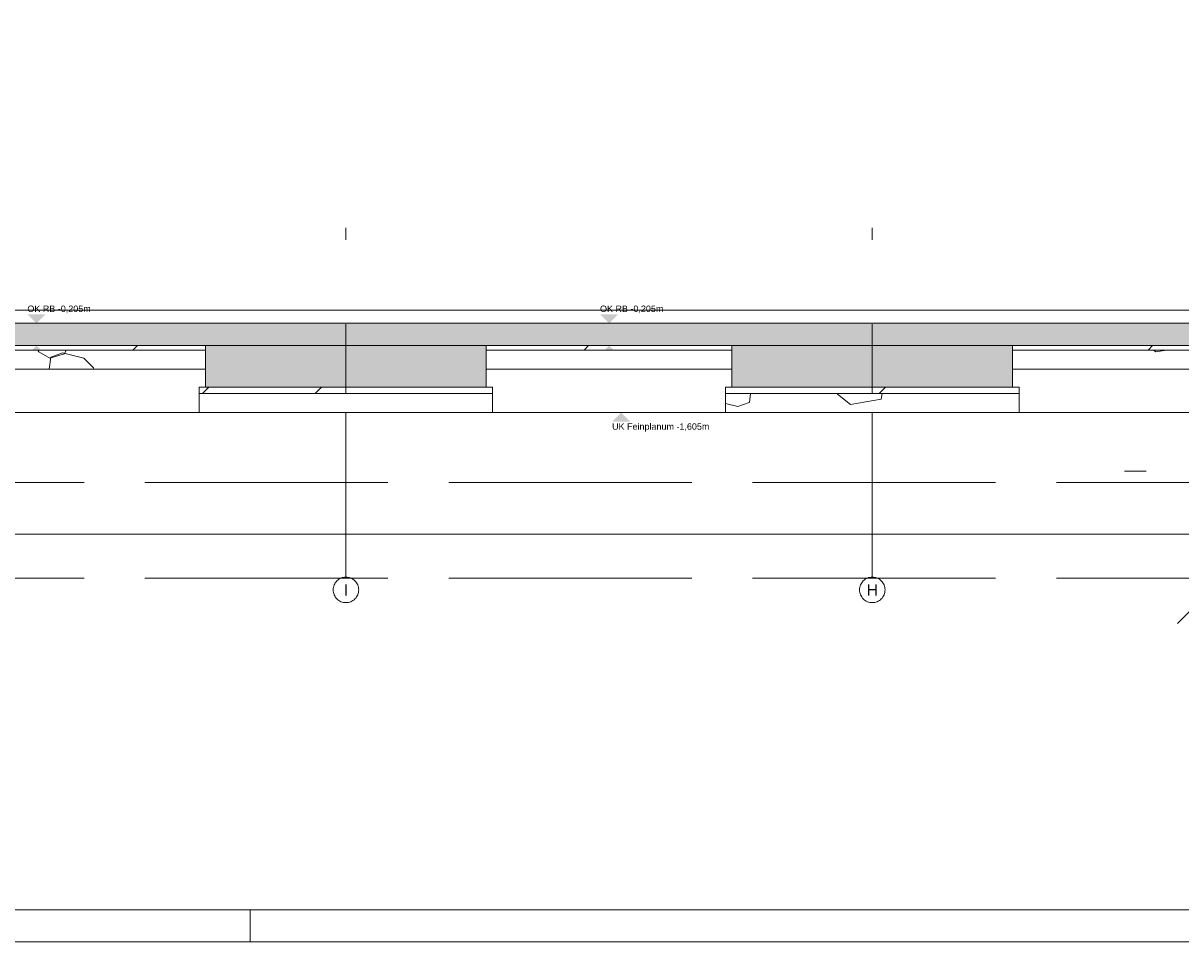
# Model space of a CAD drawing. Header units: metres. Extents: x -3716 to 31, y -1854 to 706.
# Tile 151 of 237: x -1201 to -974, y -345 to -165. Entities that reach past the tile are written whole.
import ezdxf

# ---------------------------------------------------------------- set-up
doc = ezdxf.new("R2010")
doc.units = ezdxf.units.M
doc.header["$LTSCALE"] = 1.25
doc.header["$PDMODE"] = 1
doc.header["$PDSIZE"] = -2
doc.linetypes.add('ISO-02 Strichlinie', pattern=[3.81, 3.048, -0.762])
doc.linetypes.add('Linienart-53', pattern=[5.291531, 3.175, -1.058062, 0.352704, -0.705764])
doc.layers.get('0').update_dxf_attribs({"lineweight": 25})
for name, color, linetype, lineweight, true_color in [('30 -35 Decken- 0 Decken', 7, 'Continuous', 35, 0x00ee00), ('70 -72 Beschriftung- 1 Beschriftung allgemein', 7, 'Continuous', 9, 0xff6633), ('70 -76 Bemaßung- 2 Allgemein', 7, 'Continuous', 5, 0x6666cc)]:
    doc.layers.add(name, color=color, linetype=linetype, lineweight=lineweight, true_color=true_color)
for name, color, linetype, lineweight in [('70 -71 Achsen- 1 Gebäudeachsen', 7, 'Linienart-53', 18), ('70 -74 Zeichnungsblatt- 4 Plankopf Linie', 7, 'Continuous', 13), ('Keine', 7, 'Continuous', 9)]:
    doc.layers.add(name, color=color, linetype=linetype, lineweight=lineweight)
doc.styles.add('Arial', font='arial.ttf')
doc.dimstyles.new('SIA_DIN1356', dxfattribs={"dimtxt": 1.258608, "dimasz": 2.80603, "dimexe": 2.5, "dimexo": 3.75, "dimgap": 0.625, "dimtad": 1, "dimdec": 3, "dimtxsty": 'Arial', "dimblk": 'VW_SLASH-1', "dimblk1": 'VW_SLASH-1', "dimblk2": 'VW_SLASH-1', "dimcen": 0, "dimdle": 2.5, "dimadec": 3, "dimazin": 0, "dimtfac": 1, "dimtdec": 3, "dimtix": 1, "dimtmove": 0, "dimatfit": 0, "dimldrblk": 'VW_FILLEDARROW-1', "dimfxl": 1, "dimfrac": 2, "dimtolj": 1, "dimarcsym": 0})
pattern_1 = [(-135, (0, 0), (0.883883, -0.883883), [2.12132, -1.414214])]
pattern_2 = [(19.983, (0, 0), (3.0513, -2.96883), [0.19305, -3.66798]), (-13.8697, (0.1815, 0.066), (3.0513, -2.96883), [0.34402, -6.53646]), (-44.215, (0.5155, -0.0165), (-0.57727, -4.28831), [0.21286, -4.04441]), (-97.667, (0.668, -0.165), (-3.62857, -1.31948), [0.21635, -4.11064]), (-160.017, (0.639, -0.3794), (-6.67987, 1.64935), [0.19305, -3.66798]), (166.1303, (0.4577, -0.4453), (-9.73117, 4.61818), [0.34402, -6.53646]), (135.785, (0.1237, -0.363), (0.57727, 4.28831), [0.21286, -4.04441]), (82.333, (-0.029, -0.2145), (3.62857, 1.31948), [0.21635, -4.11064]), (-110.556, (-1.1957, 1.773), (4.232, -2.40967), [0.17615, -4.14553]), (-67.1952, (-1.2576, 1.608), (4.23201, -2.40967), [0.28547, -6.7182]), (-29.657, (-1.147, 1.345), (5.74945, 1.63685), [0.1985, -4.67145]), (15.8914, (-0.9746, 1.2468), (1.51744, 4.04652), [0.24366, -5.73426]), (69.444, (-0.74, 1.3135), (-4.232, 2.40967), [0.17615, -4.14553]), (112.8048, (-0.6783, 1.4784), (-1.51744, -4.04652), [0.28547, -6.7182]), (150.343, (-0.789, 1.7415), (-1.51744, -4.04652), [0.1985, -4.67145]), (-164.1086, (-0.9614, 1.8398), (-4.23201, 2.40967), [0.24366, -5.73426]), (-136.779, (0.742, -1.897), (2.8039, -7.00974), [0.18786, -9.2051]), (-68.199, (0.605, -2.025), (9.6487, -0.5773), [0.151, -7.3987]), (-3.424, (0.6614, -2.166), (6.8448, 6.43247), [0.1933, -9.47264]), (43.221, (0.8544, -2.177), (-2.8039, 7.00974), [0.18786, -9.2051]), (111.801, (0.991, -2.0485), (-9.6487, 0.5773), [0.151, -7.3987]), (176.576, (0.935, -1.908), (-6.8448, -6.43247), [0.1933, -9.47264]), (142.046, (-1.1546, -1.1546), (-0.65974, -4.04091), [0.26147, -4.9679]), (80.7274, (-1.3606, -0.994), (-4.78312, -0.82468), [0.20472, -3.8897]), (41.7948, (-1.3278, -0.7917), (-4.78312, -0.824675), [0.36503, -6.93556]), (9.7824, (-1.0555, -0.5485), (-4.12338, 3.21623), [0.24268, -4.611]), (-37.954, (-0.8165, -0.5072), (0.65974, 4.04091), [0.26147, -4.9679]), (-99.2726, (-0.6102, -0.668), (5.44286, 4.86558), [0.40944, -3.68497]), (-170.2176, (-0.6763, -1.072), (4.12338, -3.21623), [0.48537, -4.36832])]

# ---------------------------------------------------------------- blocks, each defined once
blk = doc.blocks.new('Plankopf')
at = {"layer": '70 -74 Zeichnungsblatt- 4 Plankopf Linie', "color": 7, "linetype": 'ISO-02 Strichlinie', "lineweight": 5, "transparency": 33554687}
blk.add_line((0.1175, -0.4205), (0.1175, -0.4155), dxfattribs=at)
at = {"layer": '70 -74 Zeichnungsblatt- 4 Plankopf Linie', "transparency": 33554687, "flags": 128}
for points in [[(-1.0675, 0.4205), (1.0675, 0.4205), (1.0675, -0.4205), (-1.0675, -0.4205)], [(-1.0475, -0.4155), (-1.0475, 0.4155), (1.0625, 0.4155), (1.0625, -0.4155)]]:
    blk.add_lwpolyline(points, close=True, dxfattribs=at)
at = {"layer": '70 -74 Zeichnungsblatt- 4 Plankopf Linie', "color": 0, "flags": 1}
for tag in ['AR_Genehmigt_-_Datum', 'Auto_Generate_Page_Number', 'Auto_Total_Num_Sheets', 'Architekt', 'Architekt_Zusatz_-1-', 'Current_Plot_Date', 'Scale', 'Sheet_Number', 'Sheet_Title', 'Teil', 'Gewerk', 'Total_Num_Sheets', 'Tragwerksplanung', 'Tragwerksplanung_Zusatz_-1-', 'Geschäftszeichen', 'Zone', 'Zone', 'Zone', 'Zone', 'Zone', 'Status', 'TGA', 'TGA_Zusatz_-1-', 'Zone', 'Number', 'Publish_Date', 'Number', 'Publish_Date', 'Number', 'Publish_Date', 'Number', 'Publish_Date', 'Number', 'Publish_Date', 'Planungsgrundlagen', 'Plot_Date_Format', 'BH_Genehmigt_-_Datum', 'Papiermaße', 'Ebene', 'Page_Number', 'Plannummer_Fachplaner', 'File_Name', 'File_Name_Include_Path', 'Projektname_Zusatz', 'Landschaftsarchitekt', 'Landschaftsarchitekten_Zusatz-1-', 'Höhe_üNHN', 'Leistungsphase', 'Number', 'Publish_Date', 'Recipients', 'Recipients', 'Recipients', 'Recipients', 'Recipients', 'Project_Date', 'Project_ID', 'Project_Name', 'Recipients', 'Date', 'Note', 'Date', 'Note', 'Date', 'Note', 'Date', 'Note', 'Date', 'Note', 'Format', 'Date', 'Date', 'Note']:
    blk.add_attdef(tag, (-1.0675, -0.4205), '', height=0.00018, dxfattribs=at)
blk = doc.blocks.new('Gruppe-1101')
at = {"color": 255, "transparency": 33554687}
for points in [[(-66.421, 31.985), (-66.441, 31.986), (-66.46, 31.989), (-66.479, 31.994), (-66.498, 32), (-66.515, 32.009), (-66.532, 32.019), (-66.548, 32.031), (-66.562, 32.044), (-66.576, 32.058), (-66.587, 32.074), (-66.597, 32.091), (-66.606, 32.109), (-66.612, 32.127), (-66.617, 32.146), (-66.62, 32.166), (-66.621, 32.185), (-66.62, 32.205), (-66.617, 32.224), (-66.612, 32.243), (-66.606, 32.262), (-66.597, 32.28), (-66.587, 32.296), (-66.576, 32.312), (-66.562, 32.327), (-66.548, 32.34), (-66.532, 32.352), (-66.515, 32.362), (-66.498, 32.37), (-66.479, 32.377), (-66.46, 32.381), (-66.441, 32.384), (-66.421, 32.385), (-66.401, 32.384), (-66.382, 32.381), (-66.363, 32.377), (-66.344, 32.37), (-66.327, 32.362), (-66.31, 32.352), (-66.294, 32.34), (-66.28, 32.327), (-66.266, 32.312), (-66.255, 32.296), (-66.245, 32.28), (-66.236, 32.262), (-66.23, 32.243), (-66.225, 32.224), (-66.222, 32.205), (-66.221, 32.185), (-66.222, 32.166), (-66.225, 32.146), (-66.23, 32.127), (-66.236, 32.109), (-66.245, 32.091), (-66.255, 32.074), (-66.266, 32.058), (-66.28, 32.044), (-66.294, 32.031), (-66.31, 32.019), (-66.327, 32.009), (-66.344, 32), (-66.363, 31.994), (-66.382, 31.989), (-66.401, 31.986)], [(-58.171, 31.985), (-58.191, 31.986), (-58.21, 31.989), (-58.229, 31.994), (-58.248, 32), (-58.265, 32.009), (-58.282, 32.019), (-58.298, 32.031), (-58.312, 32.044), (-58.326, 32.058), (-58.337, 32.074), (-58.347, 32.091), (-58.356, 32.109), (-58.362, 32.127), (-58.367, 32.146), (-58.37, 32.166), (-58.371, 32.185), (-58.37, 32.205), (-58.367, 32.224), (-58.362, 32.243), (-58.356, 32.262), (-58.347, 32.28), (-58.337, 32.296), (-58.326, 32.312), (-58.312, 32.327), (-58.298, 32.34), (-58.282, 32.352), (-58.265, 32.362), (-58.248, 32.37), (-58.229, 32.377), (-58.21, 32.381), (-58.191, 32.384), (-58.171, 32.385), (-58.151, 32.384), (-58.132, 32.381), (-58.113, 32.377), (-58.094, 32.37), (-58.077, 32.362), (-58.06, 32.352), (-58.044, 32.34), (-58.03, 32.327), (-58.016, 32.312), (-58.005, 32.296), (-57.995, 32.28), (-57.986, 32.262), (-57.98, 32.243), (-57.975, 32.224), (-57.972, 32.205), (-57.971, 32.185), (-57.972, 32.166), (-57.975, 32.146), (-57.98, 32.127), (-57.986, 32.109), (-57.995, 32.091), (-58.005, 32.074), (-58.016, 32.058), (-58.03, 32.044), (-58.044, 32.031), (-58.06, 32.019), (-58.077, 32.009), (-58.094, 32), (-58.113, 31.994), (-58.132, 31.989), (-58.151, 31.986)]]:
    blk.add_wipeout(points, dxfattribs=at).dxf.layer = 'Keine'
at = {"layer": '70 -71 Achsen- 1 Gebäudeachsen', "transparency": 33554687}
for p, q in [((-66.421, 32.385), (-66.421, 37.864)), ((-58.171, 32.385), (-58.171, 37.864))]:
    blk.add_line(p, q, dxfattribs=at)
at = {"layer": 'Keine', "transparency": 33554687, "flags": 128}
for points in [[(-66.421, 31.985), (-66.441, 31.986), (-66.46, 31.989), (-66.479, 31.994), (-66.498, 32), (-66.515, 32.009), (-66.532, 32.019), (-66.548, 32.031), (-66.562, 32.044), (-66.576, 32.058), (-66.587, 32.074), (-66.597, 32.091), (-66.606, 32.109), (-66.612, 32.127), (-66.617, 32.146), (-66.62, 32.166), (-66.621, 32.185), (-66.62, 32.205), (-66.617, 32.224), (-66.612, 32.243), (-66.606, 32.262), (-66.597, 32.28), (-66.587, 32.296), (-66.576, 32.312), (-66.562, 32.327), (-66.548, 32.34), (-66.532, 32.352), (-66.515, 32.362), (-66.498, 32.37), (-66.479, 32.377), (-66.46, 32.381), (-66.441, 32.384), (-66.421, 32.385), (-66.401, 32.384), (-66.382, 32.381), (-66.363, 32.377), (-66.344, 32.37), (-66.327, 32.362), (-66.31, 32.352), (-66.294, 32.34), (-66.28, 32.327), (-66.266, 32.312), (-66.255, 32.296), (-66.245, 32.28), (-66.236, 32.262), (-66.23, 32.243), (-66.225, 32.224), (-66.222, 32.205), (-66.221, 32.185), (-66.222, 32.166), (-66.225, 32.146), (-66.23, 32.127), (-66.236, 32.109), (-66.245, 32.091), (-66.255, 32.074), (-66.266, 32.058), (-66.28, 32.044), (-66.294, 32.031), (-66.31, 32.019), (-66.327, 32.009), (-66.344, 32), (-66.363, 31.994), (-66.382, 31.989), (-66.401, 31.986)], [(-58.171, 31.985), (-58.191, 31.986), (-58.21, 31.989), (-58.229, 31.994), (-58.248, 32), (-58.265, 32.009), (-58.282, 32.019), (-58.298, 32.031), (-58.312, 32.044), (-58.326, 32.058), (-58.337, 32.074), (-58.347, 32.091), (-58.356, 32.109), (-58.362, 32.127), (-58.367, 32.146), (-58.37, 32.166), (-58.371, 32.185), (-58.37, 32.205), (-58.367, 32.224), (-58.362, 32.243), (-58.356, 32.262), (-58.347, 32.28), (-58.337, 32.296), (-58.326, 32.312), (-58.312, 32.327), (-58.298, 32.34), (-58.282, 32.352), (-58.265, 32.362), (-58.248, 32.37), (-58.229, 32.377), (-58.21, 32.381), (-58.191, 32.384), (-58.171, 32.385), (-58.151, 32.384), (-58.132, 32.381), (-58.113, 32.377), (-58.094, 32.37), (-58.077, 32.362), (-58.06, 32.352), (-58.044, 32.34), (-58.03, 32.327), (-58.016, 32.312), (-58.005, 32.296), (-57.995, 32.28), (-57.986, 32.262), (-57.98, 32.243), (-57.975, 32.224), (-57.972, 32.205), (-57.971, 32.185), (-57.972, 32.166), (-57.975, 32.146), (-57.98, 32.127), (-57.986, 32.109), (-57.995, 32.091), (-58.005, 32.074), (-58.016, 32.058), (-58.03, 32.044), (-58.044, 32.031), (-58.06, 32.019), (-58.077, 32.009), (-58.094, 32), (-58.113, 31.994), (-58.132, 31.989), (-58.151, 31.986)]]:
    blk.add_lwpolyline(points, close=True, dxfattribs=at)
at = {"layer": 'Keine', "transparency": 33554687, "char_height": 0.176, "attachment_point": 5, "line_spacing_factor": 0.970891, "style": 'Arial'}
for s, insert in [('I', (-66.421, 32.185)), ('H', (-58.171, 32.185))]:
    blk.add_mtext(s, dxfattribs=dict(at, insert=insert))
blk = doc.blocks.new('Gruppe-1105')
at = {"layer": '30 -35 Decken- 0 Decken', "color": 7, "char_height": 0.1006886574, "attachment_point": 1, "line_spacing_factor": 0.970891, "style": 'Arial'}
for insert in [(-71.4132643, 35.84690984), (-62.4382643, 35.84690984)]:
    blk.add_mtext('UK RB -0,555m', dxfattribs=dict(at, insert=insert))
at = {"color": 255, "linetype": 'Continuous', "lineweight": 9}
for points in [[(-49.79599996, 36.57119107), (-99.54599996, 36.57119107), (-99.54599996, 36.36619107), (-49.79599996, 36.36619107)], [(-73.92099996, 36.01619107), (-68.62099996, 36.01619107), (-68.62099996, 35.94619107), (-73.92099996, 35.94619107)], [(-64.22099996, 36.01619107), (-60.37099996, 36.01619107), (-60.37099996, 35.94619107), (-64.22099996, 35.94619107)], [(-68.72099996, 35.36619107), (-64.12099996, 35.36619107), (-64.12099996, 35.26619107), (-68.72099996, 35.26619107)], [(-60.47099996, 35.36619107), (-55.87099996, 35.36619107), (-55.87099996, 35.26619107), (-60.47099996, 35.26619107)]]:
    blk.add_wipeout(points, dxfattribs=at).dxf.layer = '30 -35 Decken- 0 Decken'
at = {"layer": '30 -35 Decken- 0 Decken', "linetype": 'Continuous', "lineweight": 9}
h = blk.add_hatch(dxfattribs=at)
h.set_pattern_fill('5_Beton unbewehrt', style=0, pattern_type=2)
h.set_pattern_definition(pattern_1)
h.paths.add_polyline_path([(-73.92099996, 36.01619107), (-68.62099996, 36.01619107), (-68.62099996, 35.94619107), (-73.92099996, 35.94619107)])
h = blk.add_hatch(dxfattribs=at)
h.set_pattern_fill('5_Beton unbewehrt', style=0, pattern_type=2)
h.set_pattern_definition(pattern_1)
h.paths.add_polyline_path([(-64.22099996, 36.01619107), (-60.37099996, 36.01619107), (-60.37099996, 35.94619107), (-64.22099996, 35.94619107)])
h = blk.add_hatch(dxfattribs=at)
h.set_pattern_fill('5_Beton unbewehrt', style=0, pattern_type=2)
h.set_pattern_definition(pattern_1)
h.paths.add_polyline_path([(-68.72099996, 35.36619107), (-64.12099996, 35.36619107), (-64.12099996, 35.26619107), (-68.72099996, 35.26619107)])
h = blk.add_hatch(dxfattribs=at)
h.set_pattern_fill('5_Beton unbewehrt', style=0, pattern_type=2)
h.set_pattern_definition(pattern_1)
h.paths.add_polyline_path([(-60.47099996, 35.36619107), (-55.87099996, 35.36619107), (-55.87099996, 35.26619107), (-60.47099996, 35.26619107)])
at = {"layer": '30 -35 Decken- 0 Decken', "color": 7, "linetype": 'Continuous', "lineweight": 9, "flags": 128}
for points in [[(-49.79599996, 36.57119107), (-99.54599996, 36.57119107), (-99.54599996, 36.36619107), (-49.79599996, 36.36619107)], [(-73.92099996, 36.01619107), (-68.62099996, 36.01619107), (-68.62099996, 35.94619107), (-73.92099996, 35.94619107)], [(-64.22099996, 36.01619107), (-60.37099996, 36.01619107), (-60.37099996, 35.94619107), (-64.22099996, 35.94619107)], [(-68.72099996, 35.36619107), (-64.12099996, 35.36619107), (-64.12099996, 35.26619107), (-68.72099996, 35.26619107)], [(-60.47099996, 35.36619107), (-55.87099996, 35.36619107), (-55.87099996, 35.26619107), (-60.47099996, 35.26619107)]]:
    blk.add_lwpolyline(points, close=True, dxfattribs=at)
at = {"layer": '30 -35 Decken- 0 Decken', "color": 7, "linetype": 'Continuous', "lineweight": 9}
for points in [[(-71.27099996, 36.36619107), (-71.4132643, 36.50845541), (-71.12873563, 36.50845541)], [(-62.29599996, 36.36619107), (-62.4382643, 36.50845541), (-62.15373563, 36.50845541)], [(-71.27099996, 36.01619107), (-71.4132643, 35.87392674), (-71.12873563, 35.87392674)], [(-62.29599996, 36.01619107), (-62.4382643, 35.87392674), (-62.15373563, 35.87392674)]]:
    blk.add_solid(points, dxfattribs=at)
at = {"layer": '30 -35 Decken- 0 Decken', "color": 7, "char_height": 0.1006886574, "attachment_point": 1, "line_spacing_factor": 0.970891, "style": 'Arial'}
for insert in [(-71.4132643, 36.64371629), (-62.4382643, 36.64371629)]:
    blk.add_mtext('OK RB -0,205m', dxfattribs=dict(at, insert=insert))
at = {"color": 255, "linetype": 'Continuous', "lineweight": 9}
blk.add_wipeout([(-27.01499491, 35.70619107), (-26.02099996, 35.70619107), (-26.02099996, 35.77619107), (-26.51099996, 35.77619107), (-26.51099996, 35.87619107), (-28.82099996, 35.87619107), (-28.82099996, 34.41619107), (-50.39599996, 34.41619107), (-50.39599996, 36.01619107), (-55.97099996, 36.01619107), (-55.97099996, 35.94619107), (-52.06599996, 35.94619107), (-50.46599996, 34.34619107), (-28.75099996, 34.34619107), (-27.39099996, 35.70619107)], dxfattribs=at).dxf.layer = '30 -35 Decken- 0 Decken'
at = {"layer": '30 -35 Decken- 0 Decken', "linetype": 'Continuous', "lineweight": 9}
h = blk.add_hatch(dxfattribs=at)
h.set_pattern_fill('5_Beton unbewehrt', style=0, pattern_type=2)
h.set_pattern_definition(pattern_1)
h.paths.add_polyline_path([(-27.01499491, 35.70619107), (-26.02099996, 35.70619107), (-26.02099996, 35.77619107), (-26.51099996, 35.77619107), (-26.51099996, 35.87619107), (-28.82099996, 35.87619107), (-28.82099996, 34.41619107), (-50.39599996, 34.41619107), (-50.39599996, 36.01619107), (-55.97099996, 36.01619107), (-55.97099996, 35.94619107), (-52.06599996, 35.94619107), (-50.46599996, 34.34619107), (-28.75099996, 34.34619107), (-27.39099996, 35.70619107)])
at = {"layer": '30 -35 Decken- 0 Decken', "color": 7, "linetype": 'Continuous', "lineweight": 9, "flags": 128}
blk.add_lwpolyline([(-27.01499491, 35.70619107), (-26.02099996, 35.70619107), (-26.02099996, 35.77619107), (-26.51099996, 35.77619107), (-26.51099996, 35.87619107), (-28.82099996, 35.87619107), (-28.82099996, 34.41619107), (-50.39599996, 34.41619107), (-50.39599996, 36.01619107), (-55.97099996, 36.01619107), (-55.97099996, 35.94619107), (-52.06599996, 35.94619107), (-50.46599996, 34.34619107), (-28.75099996, 34.34619107), (-27.39099996, 35.70619107)], close=True, dxfattribs=at)
at = {"color": 255, "linetype": 'Continuous', "lineweight": 9}
blk.add_wipeout([(-167.72099996, 35.36619107), (-167.72099996, 36.01619107), (-165.69599318, 36.01619107), (-165.69599318, 35.91619107), (-164.29599996, 35.91619107), (-164.29599996, 35.07119107), (-164.62599996, 35.07119107), (-164.62599996, 34.07119107), (-161.56599996, 34.07119107), (-161.56599996, 35.07119107), (-161.89599996, 35.07119107), (-161.89599996, 36.11619107), (-160.82099996, 36.11619107), (-160.82099996, 35.36619107), (-159.62099996, 35.36619107), (-159.62099996, 36.11619107), (-153.72099996, 36.11619107), (-153.72099996, 35.36619107), (-151.52099996, 35.36619107), (-151.52099996, 36.11619107), (-146.12099996, 36.11619107), (-146.12099996, 35.36619107), (-143.92099996, 35.36619107), (-143.92099996, 36.11619107), (-138.52099996, 36.11619107), (-138.52099996, 35.36619107), (-136.32099996, 35.36619107), (-136.32099996, 36.11619107), (-130.92099996, 36.11619107), (-130.92099996, 35.36619107), (-128.72099996, 35.36619107), (-128.72099996, 36.11619107), (-123.32099996, 36.11619107), (-123.32099996, 35.36619107), (-121.12099996, 35.36619107), (-121.12099996, 36.11619107), (-115.72099996, 36.11619107), (-115.72099996, 35.36619107), (-113.52099996, 35.36619107), (-113.52099996, 36.11619107), (-108.12099996, 36.11619107), (-108.12099996, 35.36619107), (-105.92099996, 35.36619107), (-105.92099996, 36.11619107), (-101.74599996, 36.11619107), (-101.74599996, 35.07119107), (-102.09599996, 35.07119107), (-102.09599996, 34.07119107), (-98.82099996, 34.07119107), (-98.82099996, 36.11619107), (-94.92099996, 36.11619107), (-94.92099996, 35.36619107), (-93.72099996, 35.36619107), (-93.72099996, 36.11619107), (-92.67099996, 36.11619107), (-92.67099996, 35.36619107), (-89.67099996, 35.36619107), (-89.67099996, 36.11619107), (-84.42099996, 36.11619107), (-84.42099996, 35.36619107), (-80.75599996, 35.36619107), (-80.75599996, 36.11619107), (-76.34599996, 36.11619107), (-76.34599996, 36.01619107), (-75.42099996, 36.01619107), (-75.42099996, 35.36619107), (-73.92099996, 35.36619107), (-73.92099996, 36.01619107), (-68.62099996, 36.01619107), (-68.62099996, 35.36619107), (-64.22099996, 35.36619107), (-64.22099996, 36.01619107), (-60.37099996, 36.01619107), (-60.37099996, 35.36619107), (-55.97099996, 35.36619107), (-55.97099996, 36.01619107), (-50.19599996, 36.01619107), (-50.19599996, 34.55619107), (-29.02099996, 34.55619107), (-29.02099996, 36.01619107), (-26.37099996, 36.01619107), (-26.37099996, 35.91619107), (-25.92099996, 35.91619107), (-25.92099996, 35.36619107), (-24.42099996, 35.36619107), (-24.42099996, 36.11619107), (-24.97099996, 36.11619107), (-24.97099996, 36.36619107), (-29.42099996, 36.36619107), (-29.42099996, 35.15619107), (-49.79599996, 35.15619107), (-49.79599996, 36.36619107), (-99.54599996, 36.36619107), (-99.54599996, 35.07119107), (-101.34599996, 35.07119107), (-101.34599996, 36.36619107), (-162.29599996, 36.36619107), (-162.29599996, 35.07119107), (-163.89599996, 35.07119107), (-163.89599996, 36.36619107), (-168.02099996, 36.36619107), (-168.02099996, 35.36619107)], dxfattribs=at).dxf.layer = '30 -35 Decken- 0 Decken'
at = {"layer": '30 -35 Decken- 0 Decken', "linetype": 'Continuous', "lineweight": 9}
h = blk.add_hatch(dxfattribs=at)
h.set_pattern_fill('Stahlbeton1  SRF', style=0, pattern_type=2)
h.set_pattern_definition([(45, (0, 0), (0.07071068, -0.07071068), []), (45, (0.03536, -0.03536), (0.07071068, -0.07071068), [0.075, -0.05])])
h.paths.add_polyline_path([(-167.72099996, 35.36619107), (-167.72099996, 36.01619107), (-165.69599318, 36.01619107), (-165.69599318, 35.91619107), (-164.29599996, 35.91619107), (-164.29599996, 35.07119107), (-164.62599996, 35.07119107), (-164.62599996, 34.07119107), (-161.56599996, 34.07119107), (-161.56599996, 35.07119107), (-161.89599996, 35.07119107), (-161.89599996, 36.11619107), (-160.82099996, 36.11619107), (-160.82099996, 35.36619107), (-159.62099996, 35.36619107), (-159.62099996, 36.11619107), (-153.72099996, 36.11619107), (-153.72099996, 35.36619107), (-151.52099996, 35.36619107), (-151.52099996, 36.11619107), (-146.12099996, 36.11619107), (-146.12099996, 35.36619107), (-143.92099996, 35.36619107), (-143.92099996, 36.11619107), (-138.52099996, 36.11619107), (-138.52099996, 35.36619107), (-136.32099996, 35.36619107), (-136.32099996, 36.11619107), (-130.92099996, 36.11619107), (-130.92099996, 35.36619107), (-128.72099996, 35.36619107), (-128.72099996, 36.11619107), (-123.32099996, 36.11619107), (-123.32099996, 35.36619107), (-121.12099996, 35.36619107), (-121.12099996, 36.11619107), (-115.72099996, 36.11619107), (-115.72099996, 35.36619107), (-113.52099996, 35.36619107), (-113.52099996, 36.11619107), (-108.12099996, 36.11619107), (-108.12099996, 35.36619107), (-105.92099996, 35.36619107), (-105.92099996, 36.11619107), (-101.74599996, 36.11619107), (-101.74599996, 35.07119107), (-102.09599996, 35.07119107), (-102.09599996, 34.07119107), (-98.82099996, 34.07119107), (-98.82099996, 36.11619107), (-94.92099996, 36.11619107), (-94.92099996, 35.36619107), (-93.72099996, 35.36619107), (-93.72099996, 36.11619107), (-92.67099996, 36.11619107), (-92.67099996, 35.36619107), (-89.67099996, 35.36619107), (-89.67099996, 36.11619107), (-84.42099996, 36.11619107), (-84.42099996, 35.36619107), (-80.75599996, 35.36619107), (-80.75599996, 36.11619107), (-76.34599996, 36.11619107), (-76.34599996, 36.01619107), (-75.42099996, 36.01619107), (-75.42099996, 35.36619107), (-73.92099996, 35.36619107), (-73.92099996, 36.01619107), (-68.62099996, 36.01619107), (-68.62099996, 35.36619107), (-64.22099996, 35.36619107), (-64.22099996, 36.01619107), (-60.37099996, 36.01619107), (-60.37099996, 35.36619107), (-55.97099996, 35.36619107), (-55.97099996, 36.01619107), (-50.19599996, 36.01619107), (-50.19599996, 34.55619107), (-29.02099996, 34.55619107), (-29.02099996, 36.01619107), (-26.37099996, 36.01619107), (-26.37099996, 35.91619107), (-25.92099996, 35.91619107), (-25.92099996, 35.36619107), (-24.42099996, 35.36619107), (-24.42099996, 36.11619107), (-24.97099996, 36.11619107), (-24.97099996, 36.36619107), (-29.42099996, 36.36619107), (-29.42099996, 35.15619107), (-49.79599996, 35.15619107), (-49.79599996, 36.36619107), (-99.54599996, 36.36619107), (-99.54599996, 35.07119107), (-101.34599996, 35.07119107), (-101.34599996, 36.36619107), (-162.29599996, 36.36619107), (-162.29599996, 35.07119107), (-163.89599996, 35.07119107), (-163.89599996, 36.36619107), (-168.02099996, 36.36619107), (-168.02099996, 35.36619107)])
at = {"layer": '30 -35 Decken- 0 Decken', "color": 7, "linetype": 'Continuous', "lineweight": 9}
for p, q in [((-68.62099996, 36.01619107), (-64.22099996, 36.01619107)), ((-60.37099996, 36.01619107), (-55.97099996, 36.01619107))]:
    blk.add_line(p, q, dxfattribs=at)
at = {"layer": '30 -35 Decken- 0 Decken', "color": 7, "linetype": 'Continuous', "lineweight": 9, "flags": 128}
for points in [[(-73.92099996, 36.01619107), (-68.62099996, 36.01619107), (-68.62099996, 35.36619107), (-64.22099996, 35.36619107), (-64.22099996, 36.01619107), (-60.37099996, 36.01619107), (-60.37099996, 35.36619107), (-55.97099996, 35.36619107), (-55.97099996, 36.01619107), (-50.19599996, 36.01619107)], [(-49.79599996, 36.36619107), (-99.54599996, 36.36619107)]]:
    blk.add_lwpolyline(points, dxfattribs=at)
at = {"layer": '70 -71 Achsen- 1 Gebäudeachsen', "color": 7, "transparency": 33554687}
blk.add_blockref('Gruppe-1101', (0, 0), dxfattribs=at)
blk = doc.blocks.new('_FU_2D LP9 (3D)')
at = {"layer": '30 -35 Decken- 0 Decken', "color": 7}
blk.add_blockref('Gruppe-1105', (0, 0), dxfattribs=at)
at = {"layer": '70 -72 Beschriftung- 1 Beschriftung allgemein', "linetype": 'ISO-02 Strichlinie'}
for p, q in [((-183.8724, 33.8712), (1.1339, 33.8712)), ((-183.8724, 32.3712), (1.1339, 32.3712))]:
    blk.add_line(p, q, dxfattribs=at)
blk = doc.blocks.new('Gruppe-1114')
at = {"layer": '30 -35 Decken- 0 Decken', "color": 7, "linetype": 'Continuous', "lineweight": 9}
blk.add_solid([(-62.107, 34.966), (-62.249, 34.824), (-61.964, 34.824)], dxfattribs=at)
at = {"layer": '30 -35 Decken- 0 Decken', "color": 7, "insert": (-62.249, 34.797), "char_height": 0.10069, "attachment_point": 1, "line_spacing_factor": 0.970891, "style": 'Arial'}
blk.add_mtext('UK Feinplanum -1,605m ', dxfattribs=at)
at = {"color": 255, "linetype": 'Continuous', "lineweight": 9}
for points in [[(-73.921, 35.946), (-68.621, 35.946), (-68.621, 35.646), (-73.921, 35.646)], [(-64.221, 35.946), (-60.371, 35.946), (-60.371, 35.646), (-64.221, 35.646)], [(-55.971, 35.946), (-52.066, 35.946), (-51.766, 35.646), (-55.971, 35.646)], [(-68.721, 35.266), (-64.121, 35.266), (-64.121, 34.966), (-68.721, 34.966)], [(-60.471, 35.266), (-55.871, 35.266), (-55.871, 34.966), (-60.471, 34.966)]]:
    blk.add_wipeout(points, dxfattribs=at).dxf.layer = '30 -35 Decken- 0 Decken'
at = {"layer": '30 -35 Decken- 0 Decken', "linetype": 'Continuous', "lineweight": 9}
h = blk.add_hatch(dxfattribs=at)
h.set_pattern_fill('Mörtel_Putz sehr fein SRF', style=0, pattern_type=2)
h.set_pattern_definition(pattern_2)
h.paths.add_polyline_path([(-73.921, 35.946), (-68.621, 35.946), (-68.621, 35.646), (-73.921, 35.646)])
h = blk.add_hatch(dxfattribs=at)
h.set_pattern_fill('Mörtel_Putz sehr fein SRF', style=0, pattern_type=2)
h.set_pattern_definition(pattern_2)
h.paths.add_polyline_path([(-64.221, 35.946), (-60.371, 35.946), (-60.371, 35.646), (-64.221, 35.646)])
h = blk.add_hatch(dxfattribs=at)
h.set_pattern_fill('Mörtel_Putz sehr fein SRF', style=0, pattern_type=2)
h.set_pattern_definition(pattern_2)
h.paths.add_polyline_path([(-55.971, 35.946), (-52.066, 35.946), (-51.766, 35.646), (-55.971, 35.646)])
h = blk.add_hatch(dxfattribs=at)
h.set_pattern_fill('Mörtel_Putz sehr fein SRF', style=0, pattern_type=2)
h.set_pattern_definition(pattern_2)
h.paths.add_polyline_path([(-68.721, 35.266), (-64.121, 35.266), (-64.121, 34.966), (-68.721, 34.966)])
h = blk.add_hatch(dxfattribs=at)
h.set_pattern_fill('Mörtel_Putz sehr fein SRF', style=0, pattern_type=2)
h.set_pattern_definition(pattern_2)
h.paths.add_polyline_path([(-60.471, 35.266), (-55.871, 35.266), (-55.871, 34.966), (-60.471, 34.966)])
at = {"layer": '30 -35 Decken- 0 Decken', "color": 7, "linetype": 'Continuous', "lineweight": 9, "flags": 128}
for points in [[(-73.921, 35.946), (-68.621, 35.946), (-68.621, 35.646), (-73.921, 35.646)], [(-64.221, 35.946), (-60.371, 35.946), (-60.371, 35.646), (-64.221, 35.646)], [(-55.971, 35.946), (-52.066, 35.946), (-51.766, 35.646), (-55.971, 35.646)], [(-68.721, 35.266), (-64.121, 35.266), (-64.121, 34.966), (-68.721, 34.966)], [(-60.471, 35.266), (-55.871, 35.266), (-55.871, 34.966), (-60.471, 34.966)]]:
    blk.add_lwpolyline(points, close=True, dxfattribs=at)
blk = doc.blocks.new('VW_SLASH-1')
at = {"color": 0, "linetype": 'ByBlock', "lineweight": -2, "transparency": 16777216}
blk.add_line((0.8909, 0), (-1, 0), dxfattribs=at)
at = {"color": 0, "lineweight": 20, "transparency": 16777216, "flags": 128}
blk.add_lwpolyline([(0.5001, 0.5001), (-0.5001, -0.5001)], dxfattribs=at)
blk = doc.blocks.new('*D1517')
at = {"layer": '70 -76 Bemaßung- 2 Allgemein', "color": 0, "lineweight": -2}
for p, q in [((-54.792, 33.061), (-95.715, 33.061)), ((-51.986, 31.216), (-51.986, 30.561)), ((-98.521, 29.781), (-98.521, 30.561))]:
    blk.add_line(p, q, dxfattribs=at)
at = {"layer": 'Defpoints', "color": 0}
for p in [(-51.986, 34.966), (-98.521, 33.531), (-98.521, 33.061)]:
    blk.add_point(p, dxfattribs=at)
at = {"layer": '70 -76 Bemaßung- 2 Allgemein', "color": 0, "lineweight": -2, "xscale": 2.8060302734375, "yscale": 2.8060302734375, "zscale": 2.8060302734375, "rotation": 180}
blk.add_blockref('VW_SLASH-1', (-98.521, 33.061), dxfattribs=at)
at = {"layer": '70 -76 Bemaßung- 2 Allgemein', "color": 0, "lineweight": -2, "xscale": 2.8060302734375, "yscale": 2.8060302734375, "zscale": 2.8060302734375}
blk.add_blockref('VW_SLASH-1', (-51.986, 33.061), dxfattribs=at)
at = {"layer": '70 -76 Bemaßung- 2 Allgemein', "color": 0, "insert": (-75.253, 33.163), "char_height": 0.10069, "attachment_point": 5, "style": 'Arial'}
blk.add_mtext('\\A1;46,53\\S5^ ;', dxfattribs=at)
blk = doc.blocks.new('VW_FILLEDARROW-1')
at = {"linetype": 'Continuous', "lineweight": 0, "transparency": 16777216}
blk.add_hatch(color=0, dxfattribs=at).paths.add_polyline_path([(-1.4144, 0.379), (0, 0), (-1.4144, -0.379)])
at = {"color": 0, "lineweight": 5, "transparency": 16777216, "flags": 128}
blk.add_lwpolyline([(-1.4144, 0.379), (0, 0), (-1.4144, -0.379)], close=True, dxfattribs=at)
blk = doc.blocks.new('*D1518')
at = {"layer": '70 -76 Bemaßung- 2 Allgemein', "color": 0, "lineweight": -2}
for p, q in [((-54.792, 33.061), (-57.598, 33.061)), ((-51.066, 33.061), (-51.986, 33.061)), ((-48.26, 33.061), (-45.454, 33.061)), ((-51.986, 31.216), (-51.986, 30.561)), ((-51.066, 30.296), (-51.066, 30.561))]:
    blk.add_line(p, q, dxfattribs=at)
at = {"layer": 'Defpoints', "color": 0}
for p in [(-51.986, 34.966), (-51.066, 34.046), (-51.986, 33.061)]:
    blk.add_point(p, dxfattribs=at)
at = {"layer": '70 -76 Bemaßung- 2 Allgemein', "color": 0, "lineweight": -2, "xscale": 2.8060302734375, "yscale": 2.8060302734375, "zscale": 2.8060302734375}
blk.add_blockref('VW_SLASH-1', (-51.986, 33.061), dxfattribs=at)
at = {"layer": '70 -76 Bemaßung- 2 Allgemein', "color": 0, "lineweight": -2, "xscale": 2.8060302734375, "yscale": 2.8060302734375, "zscale": 2.8060302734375, "rotation": 180}
blk.add_blockref('VW_SLASH-1', (-51.066, 33.061), dxfattribs=at)
at = {"layer": '70 -76 Bemaßung- 2 Allgemein', "color": 0, "insert": (-51.526, 33.138), "char_height": 0.1007, "attachment_point": 5, "style": 'Arial'}
blk.add_mtext('\\A1;92', dxfattribs=at)
blk = doc.blocks.new('*D1519')
at = {"layer": '70 -76 Bemaßung- 2 Allgemein', "color": 0, "lineweight": -2}
for p, q in [((-53.872, 33.061), (-56.678, 33.061)), ((-50.466, 33.061), (-51.066, 33.061)), ((-47.66, 33.061), (-44.854, 33.061)), ((-51.066, 30.296), (-51.066, 30.561)), ((-50.466, 30.296), (-50.466, 30.561))]:
    blk.add_line(p, q, dxfattribs=at)
at = {"layer": 'Defpoints', "color": 0}
for p in [(-51.066, 34.046), (-50.466, 34.046), (-51.066, 33.061)]:
    blk.add_point(p, dxfattribs=at)
at = {"layer": '70 -76 Bemaßung- 2 Allgemein', "color": 0, "lineweight": -2, "xscale": 2.8060302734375, "yscale": 2.8060302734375, "zscale": 2.8060302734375}
blk.add_blockref('VW_SLASH-1', (-51.066, 33.061), dxfattribs=at)
at = {"layer": '70 -76 Bemaßung- 2 Allgemein', "color": 0, "lineweight": -2, "xscale": 2.8060302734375, "yscale": 2.8060302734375, "zscale": 2.8060302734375, "rotation": 180}
blk.add_blockref('VW_SLASH-1', (-50.466, 33.061), dxfattribs=at)
at = {"layer": '70 -76 Bemaßung- 2 Allgemein', "color": 0, "insert": (-50.766, 33.138), "char_height": 0.1007, "attachment_point": 5, "style": 'Arial'}
blk.add_mtext('\\A1;60', dxfattribs=at)
blk = doc.blocks.new('*D1532')
at = {"layer": '70 -76 Bemaßung- 2 Allgemein', "color": 0, "lineweight": -2}
for p, q in [((-51.38, 37.772), (-51.38, 40.578)), ((-54.836, 34.966), (-53.88, 34.966)), ((-51.38, 34.046), (-51.38, 34.966)), ((-54.216, 34.046), (-53.88, 34.046)), ((-51.38, 31.24), (-51.38, 28.434))]:
    blk.add_line(p, q, dxfattribs=at)
at = {"layer": 'Defpoints', "color": 0}
for p in [(-51.38, 34.966), (-51.086, 34.966), (-50.466, 34.046)]:
    blk.add_point(p, dxfattribs=at)
at = {"layer": '70 -76 Bemaßung- 2 Allgemein', "color": 0, "lineweight": -2, "xscale": 2.8060302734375, "yscale": 2.8060302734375, "zscale": 2.8060302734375}
for p, rotation in [((-51.38, 34.966), 270), ((-51.38, 34.046), 90)]:
    blk.add_blockref('VW_SLASH-1', p, dxfattribs=dict(at, rotation=rotation))
at = {"layer": '70 -76 Bemaßung- 2 Allgemein', "color": 0, "insert": (-51.456, 34.506), "char_height": 0.1007, "attachment_point": 5, "rotation": 90, "style": 'Arial'}
blk.add_mtext('\\A1;92', dxfattribs=at)
blk = doc.blocks.new('Gruppe-1118')
at = {"layer": '70 -76 Bemaßung- 2 Allgemein'}
for base, p1, p2, text, picture, middle in [((-98.52099996, 33.06119107), (-51.98599996, 34.96619107), (-98.52099996, 33.53119107), '46,53\\S5^ ;', '*D1517', (-75.25349996, 33.16338571)), ((-51.98599996, 33.06119107), (-51.06599996, 34.04619107), (-51.98599996, 34.96619107), '92', '*D1518', (-51.52599996, 33.13759263)), ((-51.06599996, 33.06119107), (-50.46599996, 34.04619107), (-51.06599996, 34.04619107), '60', '*D1519', (-50.76599996, 33.13759263))]:
    dim = blk.add_linear_dim(base=base, p1=p1, p2=p2, text=text, dimstyle='SIA_DIN1356', override={"dimtxt": 0.100689, "dimgap": 0.025, "dimdec": 8, "dimpost": '<>', "dimtxsty": 'Arial', "dimtmove": 2}, dxfattribs=at)
    dim.commit()
    dim.dimension.update_dxf_attribs({"geometry": picture, "text_midpoint": middle})
blk = doc.blocks.new('_Feinplanum 2D-6 (3D)')
at = {"layer": '70 -72 Beschriftung- 1 Beschriftung allgemein', "linetype": 'ISO-02 Strichlinie'}
blk.add_line((-183.87242454, 32.37119107), (1.13388679, 32.37119107), dxfattribs=at)
at = {"layer": '30 -35 Decken- 0 Decken', "color": 7}
blk.add_blockref('Gruppe-1114', (0, 0), dxfattribs=at)
at = {"layer": '30 -35 Decken- 0 Decken', "color": 7, "linetype": 'Continuous', "lineweight": 9}
blk.add_line((-51.08599996, 34.96619107), (-97.38599996, 34.96619107), dxfattribs=at)
at = {"layer": '70 -72 Beschriftung- 1 Beschriftung allgemein', "linetype": 'ISO-02 Strichlinie'}
blk.add_line((-183.87242454, 33.87119107), (1.13388679, 33.87119107), dxfattribs=at)
at = {"layer": '70 -76 Bemaßung- 2 Allgemein'}
blk.add_blockref('Gruppe-1118', (0, 0), dxfattribs=at)
dim = blk.add_linear_dim(base=(-51.38, 34.96619107), p1=(-50.46599996, 34.04619107), p2=(-51.08599996, 34.96619107), angle=270, text='92', dimstyle='SIA_DIN1356', override={"dimtxt": 0.100689, "dimgap": 0.025, "dimdec": 8, "dimpost": '<>', "dimtxsty": 'Arial', "dimtmove": 2}, dxfattribs=at)
dim.commit()
dim.dimension.update_dxf_attribs({"geometry": '*D1532', "text_midpoint": (-51.45640156, 34.50619107)})

msp = doc.modelspace()

# ---------------------------------------------------------------- block references
at = {"layer": '70 -74 Zeichnungsblatt- 4 Plankopf Linie', "xscale": 1250, "yscale": 1250, "zscale": 1250}
msp.add_blockref('Plankopf', (-1303.55, 180.16), dxfattribs=at)

# ---------------------------------------------------------------- next in the draw order: block references
at = {"layer": 'Keine', "color": 1, "xscale": 12.5, "yscale": 12.5, "zscale": 12.5}
msp.add_blockref('_FU_2D LP9 (3D)', (-307.66, -678.79), dxfattribs=at)

# ---------------------------------------------------------------- next in the draw order: block references
msp.add_blockref('_Feinplanum 2D-6 (3D)', (-307.66, -678.79), dxfattribs=at)

doc.saveas('drawing.dxf')
